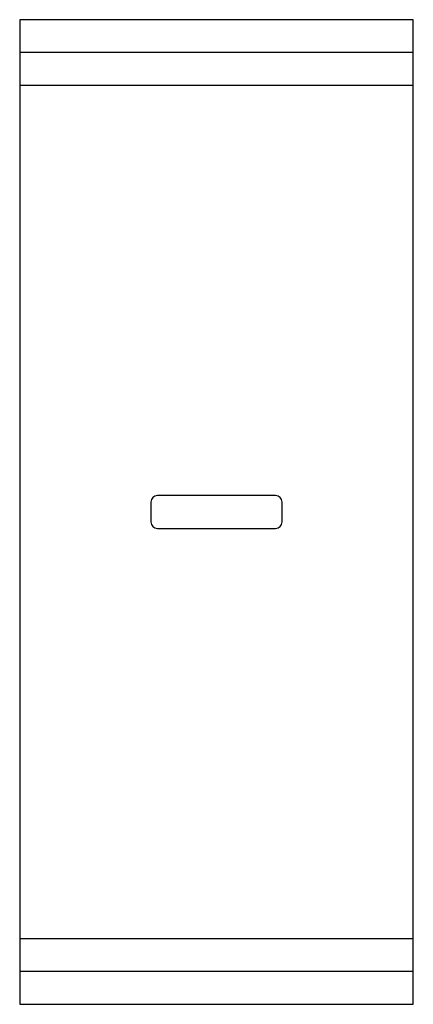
# Paper-space layout '_Góra' of a CAD drawing. Header units: millimetres. Extents: x -600 to 600, y -2900 to 100.
import ezdxf

# ---------------------------------------------------------------- set-up
doc = ezdxf.new("R2010")
doc.units = ezdxf.units.MM

psp = doc.layouts.new('_Góra')

# ---------------------------------------------------------------- linework, layer by layer
at = {"color": 7, "linetype": 'Continuous', "lineweight": 25}
for p, q in [((600, 100), (-600, 100)), ((-600, 100), (-600, -2900)), ((600, -2900), (600, 100)), ((600, 0), (-600, 0)), ((600, -100), (-600, -100)), ((180, -1350), (-180, -1350)), ((-200, -1370), (-200, -1430)), ((200, -1430), (200, -1370)), ((-180, -1450), (180, -1450)), ((600, -2700), (-600, -2700)), ((600, -2800), (-600, -2800)), ((-600, -2900), (600, -2900))]:
    psp.add_line(p, q, dxfattribs=at)
for centre, start, end in [((-180, -1370), 90, 180), ((180, -1370), 0, 90), ((-180, -1430), 180, 270), ((180, -1430), 270, 360)]:
    psp.add_arc(centre, 20, start, end, dxfattribs=at)

doc.saveas('drawing.dxf')
